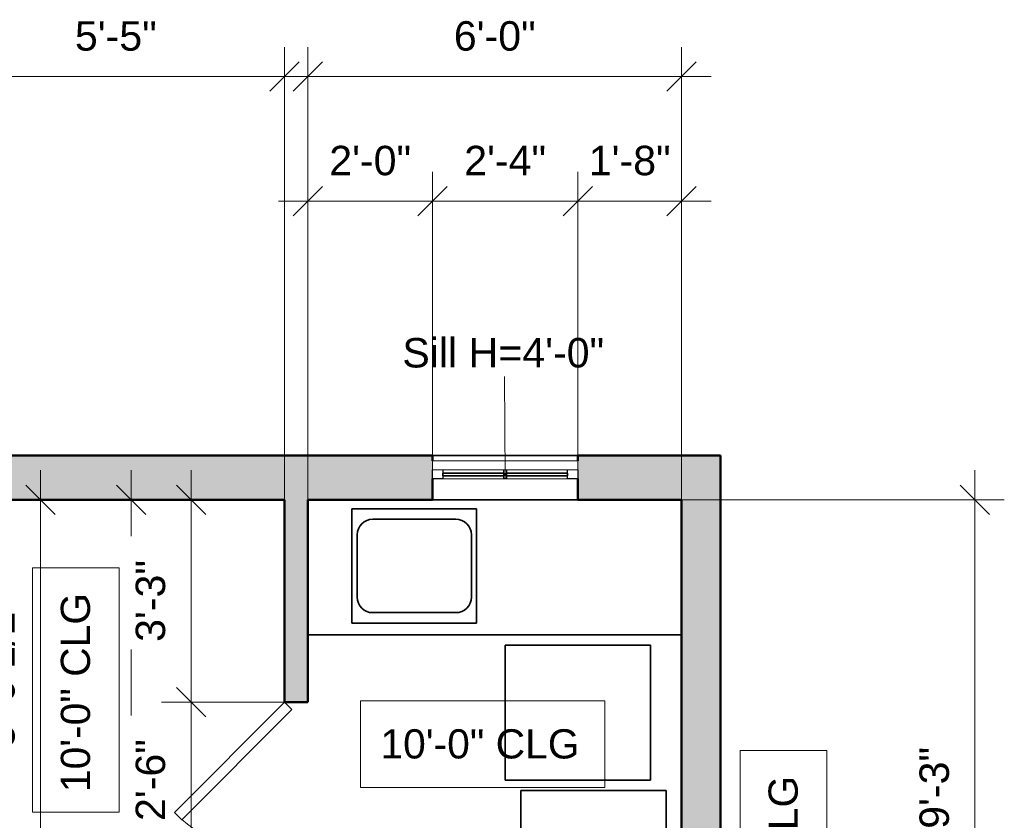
# Model space of a CAD drawing. Header units: inches. Extents: x -321 to 583, y -54 to 661.
# Tile 21 of 21: x 109 to 299, y 506 to 660. Entities that reach past the tile are written whole.
import ezdxf

# ---------------------------------------------------------------- set-up
doc = ezdxf.new("R2010")
doc.units = ezdxf.units.IN
doc.header["$MEASUREMENT"] = 0
for name, color, linetype, lineweight in [('A-ANNO-DIMS', 211, 'Continuous', 9), ('A-ANNO-DIMS-48', 211, 'Continuous', 9), ('A-DOOR', 31, 'Continuous', 18), ('A-GLAZ', 151, 'Continuous', 18), ('A-GLAZ-IDEN', 152, 'Continuous', 9), ('A-WALL', 113, 'Continuous', 18), ('A-WALL-PATT', 111, 'Continuous', 18), ('G-ANNO-TEXT', 231, 'Continuous', 9), ('Q-CASE', 31, 'Continuous', 18), ('Q-SPCQ', 91, 'Continuous', 18)]:
    doc.layers.add(name, color=color, linetype=linetype, lineweight=lineweight)
doc.styles.add('Arial', font='arial.ttf', dxfattribs={"height": 5.669291})
doc.styles.add('Arial_1', font='arial.ttf', dxfattribs={"height": 5.625})
doc.dimstyles.new('Linear_-_3mm_Arial', dxfattribs={"dimscale": 12, "dimtxt": 5.784148, "dimasz": 0.472441, "dimexe": 0.472441, "dimexo": 0, "dimgap": 0.275591, "dimtad": 1, "dimrnd": 0.25, "dimzin": 3, "dimdsep": 46, "dimlunit": 4, "dimtxsty": 'Arial', "dimblk1": 'OBLIQUE', "dimblk2": 'OBLIQUE', "dimsah": 1, "dimcen": 0.09, "dimdle": 0.472441, "dimazin": 2, "dimtfac": 1, "dimtdec": 4, "dimtix": 1, "dimtmove": 0, "dimatfit": 3, "dimfxl": 1, "dimtvp": 1, "dimtfill": 1, "dimfrac": 2, "dimtolj": 1, "dimtzin": 0, "dimarcsym": 2})

# ---------------------------------------------------------------- blocks, each defined once
blk = doc.blocks.new('Window_4 - 2_-4_ x 3_-0_-449253-2-2nd Floor Plan')
at = {"layer": 'A-GLAZ', "lineweight": 25}
for p, q in [((-14, 0.25), (-12.03, 0.25)), ((-14, -1.5), (-14, 0.25)), ((-12.03, 0.25), (-12.03, -1.5)), ((-0.25, 0.25), (0.25, 0.25)), ((-0.25, -1.5), (-0.25, 0.25)), ((0.25, 0.25), (0.25, -1.5)), ((12.03, 0.25), (14, 0.25)), ((12.03, -1.5), (12.03, 0.25)), ((14, 0.25), (14, -1.5))]:
    blk.add_line(p, q, dxfattribs=at)
at = {"layer": 'A-GLAZ'}
for p, q in [((-0.25, 0.25), (-12.03, 0.25)), ((12.03, 0.25), (0.25, 0.25)), ((-14, -1.5), (14, -1.5)), ((-14, -1.5), (-14, -3.25)), ((14, -3.25), (14, -1.5)), ((14, -3.25), (-14, -3.25))]:
    blk.add_line(p, q, dxfattribs=at)
at = {"layer": 'A-GLAZ', "lineweight": 35}
for p, q in [((-12.03, -0.37), (-0.25, -0.37)), ((-12.03, -0.88), (-12.03, -0.37)), ((-0.25, -0.88), (-12.03, -0.88)), ((-0.25, -0.37), (-0.25, -0.88)), ((0.25, -0.37), (12.03, -0.37)), ((0.25, -0.88), (0.25, -0.37)), ((12.03, -0.88), (0.25, -0.88)), ((12.03, -0.37), (12.03, -0.88))]:
    blk.add_line(p, q, dxfattribs=at)
blk = doc.blocks.new('Door_1 - 2_-6_ X 6_-8_-440128-2-2nd Floor Plan')
at = {"layer": 'A-DOOR', "lineweight": 35}
for p, q in [((-6.21, 23.46), (-7.63, 22.05)), ((15, 2.25), (-6.21, 23.46)), ((13.59, 0.84), (-7.63, 22.05)), ((15, 2.25), (13.59, 0.84))]:
    blk.add_line(p, q, dxfattribs=at)
at = {"layer": 'A-DOOR'}
blk.add_arc((15.07, 2.25), 30.07, 138.9055, 180, dxfattribs=at)
blk = doc.blocks.new('Casework 4 - Casework 4-449144-2-2nd Floor Plan')
at = {"layer": 'Q-CASE', "lineweight": 35}
for p, q in [((173.5, 544.25), (173.5, 566.25)), ((173.5, 566.25), (197.5, 566.25)), ((197.5, 566.25), (197.5, 544.25)), ((193.5, 564.25), (177.5, 564.25)), ((174.5, 561.25), (174.5, 549.25)), ((196.5, 549.25), (196.5, 561.25)), ((177.5, 546.25), (193.5, 546.25)), ((197.5, 544.25), (173.5, 544.25)), ((165, 542), (237, 542))]:
    blk.add_line(p, q, dxfattribs=at)
for centre, start, end in [((177.5, 561.25), 90, 180), ((193.5, 561.25), 0, 90), ((177.5, 549.25), 180, 270), ((193.5, 549.25), 270, 0)]:
    blk.add_arc(centre, 3, start, end, dxfattribs=at)
blk = doc.blocks.new('Specialty Equipment 1 - Specialty Equipment 1-472038-2-2nd Floor Plan')
at = {"layer": 'Q-SPCQ', "lineweight": 35}
for p, q in [((203, 540), (203, 514)), ((231, 540), (203, 540)), ((231, 514), (231, 540)), ((203, 514), (231, 514))]:
    blk.add_line(p, q, dxfattribs=at)
blk = doc.blocks.new('Specialty Equipment 2 - Specialty Equipment 1-472062-2-2nd Floor Plan')
at = {"layer": 'Q-SPCQ', "lineweight": 35}
for p, q in [((203, 540), (203, 514)), ((231, 540), (203, 540)), ((231, 514), (231, 540)), ((203, 514), (231, 514))]:
    blk.add_line(p, q, dxfattribs=at)
blk = doc.blocks.new('DIMBLOCK65-2-2nd Floor Plan')
at = {"layer": 'A-ANNO-DIMS-48'}
for p, q in [((293.5, 573.67), (293.5, 451.33)), ((237, 568), (299.17, 568)), ((293.5, 568), (237, 568)), ((237, 457), (299.17, 457)), ((293.5, 457), (237, 457))]:
    blk.add_line(p, q, dxfattribs=at)
at = {"layer": 'A-ANNO-DIMS-48', "lineweight": 35}
for p, q in [((293.5, 568), (290.67, 570.83)), ((293.5, 568), (296.33, 565.16)), ((293.5, 457), (290.67, 459.83)), ((293.5, 457), (296.33, 454.16))]:
    blk.add_line(p, q, dxfattribs=at)
at = {"layer": 'A-ANNO-DIMS-48', "color": 0, "insert": (282.83, 504.62), "char_height": 5.669, "width": 18.9008, "attachment_point": 1, "rotation": 90, "line_spacing_factor": 0.941778, "style": 'Arial', "bg_fill": 3, "box_fill_scale": 1.25, "bg_fill_color": 256, "bg_fill_true_color": 13158600, "bg_fill_transparency": 0}
blk.add_mtext('9\'-3"', dxfattribs=at)
blk = doc.blocks.new('_Oblique')
at = {"color": 0, "linetype": 'ByBlock', "lineweight": -2}
blk.add_line((-0.5, -0.5), (0.5, 0.5), dxfattribs=at)
blk = doc.blocks.new('DIMBLOCK66-2-2nd Floor Plan')
at = {"layer": 'A-ANNO-DIMS-48'}
for p, q in [((165, 568), (165, 631.17)), ((189, 576.5), (189, 631.17)), ((159.33, 625.5), (189, 625.5)), ((165, 625.5), (165, 568)), ((189, 625.5), (189, 576.5))]:
    blk.add_line(p, q, dxfattribs=at)
at = {"layer": 'A-ANNO-DIMS-48', "lineweight": 35}
for p, q in [((165, 625.5), (167.83, 628.33)), ((189, 625.5), (191.83, 628.33)), ((165, 625.5), (162.17, 622.67)), ((189, 625.5), (186.17, 622.67))]:
    blk.add_line(p, q, dxfattribs=at)
at = {"layer": 'A-ANNO-DIMS-48', "color": 0, "insert": (169.12, 636.17), "char_height": 5.669, "width": 18.9008, "attachment_point": 1, "line_spacing_factor": 0.941778, "style": 'Arial', "bg_fill": 3, "box_fill_scale": 1.25, "bg_fill_color": 256, "bg_fill_true_color": 13158600, "bg_fill_transparency": 0}
blk.add_mtext('2\'-0"', dxfattribs=at)
blk = doc.blocks.new('DIMBLOCK67-2-2nd Floor Plan')
at = {"layer": 'A-ANNO-DIMS-48'}
for p, q in [((189, 576.5), (189, 631.17)), ((217, 576.5), (217, 631.17)), ((189, 625.5), (217, 625.5)), ((189, 625.5), (189, 576.5)), ((217, 625.5), (217, 576.5))]:
    blk.add_line(p, q, dxfattribs=at)
at = {"layer": 'A-ANNO-DIMS-48', "lineweight": 35}
for p, q in [((189, 625.5), (191.83, 628.33)), ((217, 625.5), (219.83, 628.33)), ((189, 625.5), (186.17, 622.67)), ((217, 625.5), (214.17, 622.67))]:
    blk.add_line(p, q, dxfattribs=at)
at = {"layer": 'A-ANNO-DIMS-48', "color": 0, "insert": (195.12, 636.17), "char_height": 5.669, "width": 18.9008, "attachment_point": 1, "line_spacing_factor": 0.941778, "style": 'Arial', "bg_fill": 3, "box_fill_scale": 1.25, "bg_fill_color": 256, "bg_fill_true_color": 13158600, "bg_fill_transparency": 0}
blk.add_mtext('2\'-4"', dxfattribs=at)
blk = doc.blocks.new('DIMBLOCK68-2-2nd Floor Plan')
at = {"layer": 'A-ANNO-DIMS-48'}
for p, q in [((217, 576.5), (217, 631.17)), ((237, 568), (237, 631.17)), ((217, 625.5), (242.67, 625.5)), ((217, 625.5), (217, 576.5)), ((237, 625.5), (237, 568))]:
    blk.add_line(p, q, dxfattribs=at)
at = {"layer": 'A-ANNO-DIMS-48', "lineweight": 35}
for p, q in [((217, 625.5), (219.83, 628.33)), ((237, 625.5), (239.83, 628.33)), ((217, 625.5), (214.17, 622.67)), ((237, 625.5), (234.17, 622.67))]:
    blk.add_line(p, q, dxfattribs=at)
at = {"layer": 'A-ANNO-DIMS-48', "color": 0, "insert": (219.12, 636.17), "char_height": 5.669, "width": 18.9008, "attachment_point": 1, "line_spacing_factor": 0.941778, "style": 'Arial', "bg_fill": 3, "box_fill_scale": 1.25, "bg_fill_color": 256, "bg_fill_true_color": 13158600, "bg_fill_transparency": 0}
blk.add_mtext('1\'-8"', dxfattribs=at)
blk = doc.blocks.new('DIMBLOCK69-2-2nd Floor Plan')
at = {"layer": 'A-ANNO-DIMS-48'}
for p, q in [((165, 568), (165, 655.17)), ((237, 568), (237, 655.17)), ((159.33, 649.5), (242.67, 649.5)), ((165, 649.5), (165, 568)), ((237, 649.5), (237, 568))]:
    blk.add_line(p, q, dxfattribs=at)
at = {"layer": 'A-ANNO-DIMS-48', "lineweight": 35}
for p, q in [((165, 649.5), (167.83, 652.33)), ((237, 649.5), (239.83, 652.33)), ((165, 649.5), (162.17, 646.67)), ((237, 649.5), (234.17, 646.67))]:
    blk.add_line(p, q, dxfattribs=at)
at = {"layer": 'A-ANNO-DIMS-48', "color": 0, "insert": (193.12, 660.17), "char_height": 5.669, "width": 18.9008, "attachment_point": 1, "line_spacing_factor": 0.941778, "style": 'Arial', "bg_fill": 3, "box_fill_scale": 1.25, "bg_fill_color": 256, "bg_fill_true_color": 13158600, "bg_fill_transparency": 0}
blk.add_mtext('6\'-0"', dxfattribs=at)
blk = doc.blocks.new('DIMBLOCK70-2-2nd Floor Plan')
at = {"layer": 'A-ANNO-DIMS-48'}
for p, q in [((95.5, 568), (95.5, 655.17)), ((160.5, 568), (160.5, 655.17)), ((89.83, 649.5), (166.17, 649.5)), ((95.5, 649.5), (95.5, 568)), ((160.5, 649.5), (160.5, 568))]:
    blk.add_line(p, q, dxfattribs=at)
at = {"layer": 'A-ANNO-DIMS-48', "lineweight": 35}
for p, q in [((95.5, 649.5), (98.33, 652.33)), ((160.5, 649.5), (163.33, 652.33)), ((95.5, 649.5), (92.67, 646.67)), ((160.5, 649.5), (157.67, 646.67))]:
    blk.add_line(p, q, dxfattribs=at)
at = {"layer": 'A-ANNO-DIMS-48', "color": 0, "insert": (120.12, 660.17), "char_height": 5.669, "width": 18.9008, "attachment_point": 1, "line_spacing_factor": 0.941778, "style": 'Arial', "bg_fill": 3, "box_fill_scale": 1.25, "bg_fill_color": 256, "bg_fill_true_color": 13158600, "bg_fill_transparency": 0}
blk.add_mtext('5\'-5"', dxfattribs=at)
blk = doc.blocks.new('DIMBLOCK127-2-2nd Floor Plan')
at = {"layer": 'A-ANNO-DIMS-48'}
for p, q in [((113.5, 573.67), (113.5, 501.5)), ((95.72, 568), (119.17, 568)), ((113.5, 568), (95.72, 568)), ((91.82, 501.5), (119.17, 501.5)), ((113.5, 501.5), (91.82, 501.5))]:
    blk.add_line(p, q, dxfattribs=at)
at = {"layer": 'A-ANNO-DIMS-48', "lineweight": 35}
for p, q in [((113.5, 568), (110.67, 570.83)), ((113.5, 568), (116.33, 565.16)), ((113.5, 501.5), (110.67, 504.33)), ((113.5, 501.5), (116.33, 498.66))]:
    blk.add_line(p, q, dxfattribs=at)
at = {"layer": 'A-ANNO-DIMS-48', "color": 0, "insert": (102.83, 520.29), "char_height": 5.669, "width": 34.7049, "attachment_point": 1, "rotation": 90, "line_spacing_factor": 0.941778, "style": 'Arial', "bg_fill": 3, "box_fill_scale": 1.25, "bg_fill_color": 256, "bg_fill_true_color": 13158600, "bg_fill_transparency": 0}
blk.add_mtext('5\'-6 1/2"', dxfattribs=at)
blk = doc.blocks.new('DIMBLOCK130-2-2nd Floor Plan')
at = {"layer": 'A-ANNO-DIMS-48'}
for p, q in [((130.97, 395.33), (130.97, 573.67)), ((96.13, 568), (136.63, 568)), ((130.97, 568), (96.13, 568)), ((96.13, 401), (136.63, 401)), ((130.97, 401), (96.13, 401))]:
    blk.add_line(p, q, dxfattribs=at)
at = {"layer": 'A-ANNO-DIMS-48', "lineweight": 35}
for p, q in [((130.97, 568), (128.13, 570.83)), ((130.97, 568), (133.8, 565.16)), ((130.97, 401), (128.13, 403.83)), ((130.97, 401), (133.8, 398.17))]:
    blk.add_line(p, q, dxfattribs=at)
at = {"layer": 'A-ANNO-DIMS-48', "color": 0, "insert": (120.3, 472.26), "char_height": 5.669, "width": 29.3657, "attachment_point": 1, "rotation": 90, "line_spacing_factor": 0.941778, "style": 'Arial', "bg_fill": 3, "box_fill_scale": 1.25, "bg_fill_color": 256, "bg_fill_true_color": 13158600, "bg_fill_transparency": 0}
blk.add_mtext('13\'-11"', dxfattribs=at)
blk = doc.blocks.new('DIMBLOCK131-2-2nd Floor Plan')
at = {"layer": 'A-ANNO-DIMS-48'}
for p, q in [((142.5, 573.67), (142.5, 529)), ((160.09, 568), (136.83, 568)), ((142.5, 568), (160.09, 568)), ((161.92, 529), (136.83, 529)), ((142.5, 529), (161.92, 529))]:
    blk.add_line(p, q, dxfattribs=at)
at = {"layer": 'A-ANNO-DIMS-48', "lineweight": 35}
for p, q in [((142.5, 568), (139.67, 570.83)), ((142.5, 568), (145.33, 565.16)), ((142.5, 529), (139.67, 531.83)), ((142.5, 529), (145.33, 526.16))]:
    blk.add_line(p, q, dxfattribs=at)
at = {"layer": 'A-ANNO-DIMS-48', "color": 0, "insert": (131.83, 540.62), "char_height": 5.669, "width": 18.9008, "attachment_point": 1, "rotation": 90, "line_spacing_factor": 0.941778, "style": 'Arial', "bg_fill": 3, "box_fill_scale": 1.25, "bg_fill_color": 256, "bg_fill_true_color": 13158600, "bg_fill_transparency": 0}
blk.add_mtext('3\'-3"', dxfattribs=at)
blk = doc.blocks.new('DIMBLOCK132-2-2nd Floor Plan')
at = {"layer": 'A-ANNO-DIMS-48', "lineweight": 35}
for p, q in [((142.5, 529), (139.67, 531.83)), ((142.5, 529), (145.33, 526.16)), ((142.5, 499), (139.67, 501.83)), ((142.5, 499), (145.33, 496.16))]:
    blk.add_line(p, q, dxfattribs=at)
at = {"layer": 'A-ANNO-DIMS-48'}
for p, q in [((161.92, 529), (136.83, 529)), ((142.5, 529), (142.5, 499)), ((142.5, 529), (161.92, 529)), ((161.92, 499), (136.83, 499)), ((142.5, 499), (161.92, 499))]:
    blk.add_line(p, q, dxfattribs=at)
at = {"layer": 'A-ANNO-DIMS-48', "color": 0, "insert": (131.83, 506.12), "char_height": 5.669, "width": 18.9008, "attachment_point": 1, "rotation": 90, "line_spacing_factor": 0.941778, "style": 'Arial', "bg_fill": 3, "box_fill_scale": 1.25, "bg_fill_color": 256, "bg_fill_true_color": 13158600, "bg_fill_transparency": 0}
blk.add_mtext('2\'-6"', dxfattribs=at)

msp = doc.modelspace()

# ---------------------------------------------------------------- hatches: boundary and pattern name
at = {"layer": 'A-WALL-PATT'}
h = msp.add_hatch(color=256, dxfattribs=at)
h.paths.add_polyline_path([(237, 567.996), (244.5, 567.996), (244.5, 576.496), (217, 576.496), (217, 567.996)])
h.paths.add_polyline_path([(189, 567.996), (189, 576.496), (92.25, 576.496), (92.25, 567.996), (165, 567.996)])
h = msp.add_hatch(color=256, dxfattribs=at)
h.paths.add_polyline_path([(165, 400.996), (165, 498.996), (160.5, 498.996), (160.5, 400.996)])
h.paths.add_polyline_path([(165, 528.996), (165, 567.996), (160.5, 567.996), (160.5, 528.996)])
msp.add_hatch(color=256, dxfattribs=at).paths.add_polyline_path([(244.5, 454.746), (244.5, 567.996), (237, 567.996), (237, 454.746), (240, 454.746)])

# ---------------------------------------------------------------- linework, layer by layer
at = {"layer": 'A-GLAZ-IDEN', "lineweight": 18}
msp.add_line((203, 572.246), (202.899, 591.731), dxfattribs=at)
at = {"layer": 'A-WALL', "lineweight": 50}
for p, q in [((189, 576.496), (84, 576.496)), ((189, 575.496), (189, 576.496)), ((244.5, 576.496), (217, 576.496)), ((217, 576.496), (217, 575.496)), ((244.5, 449.996), (244.5, 576.496)), ((189, 567.996), (189, 571.996)), ((217, 571.996), (217, 567.996)), ((95.5, 567.996), (160.5, 567.996)), ((160.5, 567.996), (160.5, 528.996)), ((165, 567.996), (189, 567.996)), ((165, 528.996), (165, 567.996)), ((217, 567.996), (237, 567.996)), ((237, 567.996), (237, 456.996)), ((160.5, 528.996), (165, 528.996))]:
    msp.add_line(p, q, dxfattribs=at)
at = {"layer": 'A-WALL', "lineweight": 35}
for p, q in [((189, 576.496), (217, 576.496)), ((217, 567.996), (189, 567.996))]:
    msp.add_line(p, q, dxfattribs=at)
at = {"layer": 'G-ANNO-TEXT', "color": 7, "flags": 128}
msp.add_lwpolyline([(175.138, 529.257), (222.2, 529.257), (222.2, 512.581), (175.138, 512.581)], close=True, dxfattribs=at)

# ---------------------------------------------------------------- block references
at = {"layer": 'A-DOOR', "lineweight": 35, "rotation": 89.99999999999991}
msp.add_blockref('Door_1 - 2_-6_ X 6_-8_-440128-2-2nd Floor Plan', (162.75, 513.996), dxfattribs=at)
at = {"layer": 'A-GLAZ', "lineweight": 35, "rotation": 180}
msp.add_blockref('Window_4 - 2_-4_ x 3_-0_-449253-2-2nd Floor Plan', (203, 572.246), dxfattribs=at)
at = {"layer": 'Q-CASE', "lineweight": 35}
msp.add_blockref('Casework 4 - Casework 4-449144-2-2nd Floor Plan', (0, 0), dxfattribs=at)
at = {"layer": 'Q-SPCQ', "lineweight": 35}
for name, p in [('Specialty Equipment 1 - Specialty Equipment 1-472038-2-2nd Floor Plan', (0, 0)), ('Specialty Equipment 2 - Specialty Equipment 1-472062-2-2nd Floor Plan', (3, -28))]:
    msp.add_blockref(name, p, dxfattribs=at)

# ---------------------------------------------------------------- texts
at = {"layer": 'A-GLAZ-IDEN', "insert": (183.207, 599.146), "char_height": 5.66929, "width": 47.571, "attachment_point": 1, "style": 'Arial'}
msp.add_mtext('Sill H=4\'-0"', dxfattribs=at)
at = {"layer": 'G-ANNO-TEXT', "color": 7, "insert": (178.978, 523.792), "char_height": 5.625, "width": 47.571, "attachment_point": 1, "style": 'Arial_1'}
msp.add_mtext('10\'-0" CLG', dxfattribs=at)

# ---------------------------------------------------------------- next in the draw order: dimensions: what is measured, and where the dimension line sits
at = {"layer": 'A-ANNO-DIMS'}
dim = msp.add_linear_dim(base=(189, 625.5), p1=(165, 567.996), p2=(189, 576.496), dimstyle='Linear_-_3mm_Arial', override={"dimpost": '<>', "dimfxl": 25.460754}, dxfattribs=at)
dim.commit()
dim.dimension.update_dxf_attribs({"geometry": 'DIMBLOCK66-2-2nd Floor Plan', "text_midpoint": (177, 631.702)})
dim = msp.add_linear_dim(base=(293.5, 456.996), p1=(237, 567.996), p2=(237, 456.996), angle=90, dimstyle='Linear_-_3mm_Arial', override={"dimpost": '<>', "dimfxl": 111}, dxfattribs=at)
dim.commit()
dim.dimension.update_dxf_attribs({"geometry": 'DIMBLOCK65-2-2nd Floor Plan', "text_midpoint": (287.296, 512.496)})

# ---------------------------------------------------------------- next in the draw order: linework, layer by layer
at = {"layer": 'G-ANNO-TEXT', "color": 7, "flags": 128}
msp.add_lwpolyline([(264.958, 519.697), (264.958, 472.634), (248.282, 472.634), (248.282, 519.697)], close=True, dxfattribs=at)

# ---------------------------------------------------------------- next in the draw order: texts
at = {"layer": 'G-ANNO-TEXT', "color": 7, "insert": (253.747, 476.474), "char_height": 5.625, "width": 47.571, "attachment_point": 1, "rotation": 90, "style": 'Arial_1'}
msp.add_mtext('10\'-0" CLG', dxfattribs=at)

# ---------------------------------------------------------------- next in the draw order: dimensions: what is measured, and where the dimension line sits
at = {"layer": 'A-ANNO-DIMS'}
dim = msp.add_linear_dim(base=(217, 625.5), p1=(189, 576.496), p2=(217, 576.496), dimstyle='Linear_-_3mm_Arial', override={"dimpost": '<>', "dimfxl": 28}, dxfattribs=at)
dim.commit()
dim.dimension.update_dxf_attribs({"geometry": 'DIMBLOCK67-2-2nd Floor Plan', "text_midpoint": (203, 631.653)})

# ---------------------------------------------------------------- next in the draw order: dimensions: what is measured, and where the dimension line sits
dim = msp.add_linear_dim(base=(237, 625.5), p1=(217, 576.496), p2=(237, 567.996), dimstyle='Linear_-_3mm_Arial', override={"dimpost": '<>', "dimfxl": 21.731314}, dxfattribs=at)
dim.commit()
dim.dimension.update_dxf_attribs({"geometry": 'DIMBLOCK68-2-2nd Floor Plan', "text_midpoint": (227, 631.702)})

# ---------------------------------------------------------------- next in the draw order: dimensions: what is measured, and where the dimension line sits
dim = msp.add_linear_dim(base=(237, 649.5), p1=(165, 567.996), p2=(237, 567.996), dimstyle='Linear_-_3mm_Arial', override={"dimpost": '<>', "dimfxl": 72}, dxfattribs=at)
dim.commit()
dim.dimension.update_dxf_attribs({"geometry": 'DIMBLOCK69-2-2nd Floor Plan', "text_midpoint": (201, 655.702)})

# ---------------------------------------------------------------- next in the draw order: dimensions: what is measured, and where the dimension line sits
dim = msp.add_linear_dim(base=(160.5, 649.5), p1=(95.5, 567.996), p2=(160.5, 567.996), dimstyle='Linear_-_3mm_Arial', override={"dimpost": '<>', "dimfxl": 65}, dxfattribs=at)
dim.commit()
dim.dimension.update_dxf_attribs({"geometry": 'DIMBLOCK70-2-2nd Floor Plan', "text_midpoint": (128, 655.69)})

# ---------------------------------------------------------------- next in the draw order: dimensions: what is measured, and where the dimension line sits
dim = msp.add_linear_dim(base=(113.5, 501.496), p1=(95.717, 567.996), p2=(91.818, 501.496), angle=90, dimstyle='Linear_-_3mm_Arial', override={"dimpost": '<>', "dimfxl": 66.614249}, dxfattribs=at)
dim.commit()
dim.dimension.update_dxf_attribs({"geometry": 'DIMBLOCK127-2-2nd Floor Plan', "text_midpoint": (107.262, 534.746)})

# ---------------------------------------------------------------- next in the draw order: dimensions: what is measured, and where the dimension line sits
dim = msp.add_linear_dim(base=(130.965, 567.996), p1=(96.128, 401), p2=(96.128, 567.996), angle=90, dimstyle='Linear_-_3mm_Arial', override={"dimpost": '<>', "dimfxl": 166.995858}, dxfattribs=at)
dim.commit()
dim.dimension.update_dxf_attribs({"geometry": 'DIMBLOCK130-2-2nd Floor Plan', "text_midpoint": (124.762, 484.498)})

# ---------------------------------------------------------------- next in the draw order: linework, layer by layer
at = {"layer": 'G-ANNO-TEXT', "color": 7, "flags": 128}
msp.add_lwpolyline([(111.94, 507.847), (111.94, 554.91), (128.616, 554.91), (128.616, 507.847)], close=True, dxfattribs=at)

# ---------------------------------------------------------------- next in the draw order: texts
at = {"layer": 'G-ANNO-TEXT', "color": 7, "insert": (117.405, 511.687), "char_height": 5.625, "width": 47.571, "attachment_point": 1, "rotation": 90, "style": 'Arial_1'}
msp.add_mtext('10\'-0" CLG', dxfattribs=at)

# ---------------------------------------------------------------- next in the draw order: dimensions: what is measured, and where the dimension line sits
at = {"layer": 'A-ANNO-DIMS'}
dim = msp.add_linear_dim(base=(142.5, 528.996), p1=(160.088, 567.996), p2=(161.917, 528.996), angle=90, dimstyle='Linear_-_3mm_Arial', override={"dimpost": '<>', "dimfxl": 39.042873}, dxfattribs=at)
dim.commit()
dim.dimension.update_dxf_attribs({"geometry": 'DIMBLOCK131-2-2nd Floor Plan', "text_midpoint": (136.296, 548.496)})

# ---------------------------------------------------------------- next in the draw order: dimensions: what is measured, and where the dimension line sits
dim = msp.add_linear_dim(base=(142.5, 498.996), p1=(161.917, 528.996), p2=(161.917, 498.996), angle=90, dimstyle='Linear_-_3mm_Arial', override={"dimpost": '<>', "dimfxl": 30}, dxfattribs=at)
dim.commit()
dim.dimension.update_dxf_attribs({"geometry": 'DIMBLOCK132-2-2nd Floor Plan', "text_midpoint": (136.298, 513.996)})

doc.saveas('drawing.dxf')
